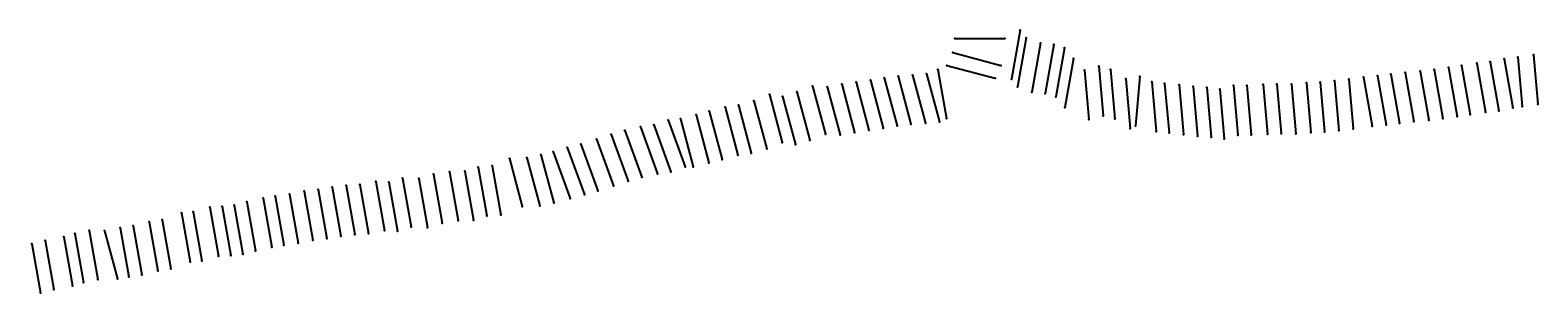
# Model space of a CAD drawing. Extents: x 1015893 to 1228128, y 475197 to 510262.
# Tile 1 of 2: x 1015893 to 1121750, y 475197 to 493688. Entities that reach past the tile are written whole.
import ezdxf

# ---------------------------------------------------------------- set-up
doc = ezdxf.new("R2010")
doc.units = 0

msp = doc.modelspace()

# ---------------------------------------------------------------- linework, layer by layer
at = {"layer": 'LAYER001', "color": 1}
for p in [(1085398, 493687), (1080821, 493086), (1084321, 493086), (1085815, 493136), (1086826, 492770), (1087768, 492680), (1088512, 492441), (1080257, 491203), (1080671, 492104), (1084052, 491198), (1089143, 491691), (1116386, 491194), (1117476, 491358), (1118396, 491459), (1119386, 491654), (1120351, 491790), (1121444, 491955), (1074887, 490169), (1075853, 490335), (1076827, 490440), (1077852, 490521), (1078825, 490616), (1079618, 490925), (1083638, 490297), (1084790, 490241), (1089918, 490879), (1090919, 491138), (1091742, 490921), (1092823, 490260), (1093799, 490428), (1107470, 490122), (1108482, 490228), (1109512, 490370), (1110487, 490479), (1111424, 490576), (1112424, 490711), (1113495, 490794), (1114463, 490907), (1115467, 491063), (1067794, 489162), (1069719, 489333), (1070819, 489737), (1071858, 489692), (1072873, 489873), (1073882, 490030), (1085208, 489689), (1086218, 489323), (1087160, 489233), (1094651, 490041), (1095548, 489938), (1096556, 489838), (1097550, 489713), (1098510, 489651), (1099430, 489520), (1100375, 489789), (1101324, 489795), (1102462, 489863), (1103420, 489891), (1104460, 489879), (1105503, 489981), (1106472, 490019), (1064685, 488270), (1065621, 488402), (1066711, 488720), (1068712, 489008), (1087904, 488995), (1088535, 488244), (1119004, 488012), (1119994, 488208), (1120657, 488303), (1121750, 488468), (1059672, 487011), (1060687, 487346), (1061545, 487437), (1062643, 487729), (1063570, 487974), (1076759, 486955), (1077733, 487059), (1078758, 487140), (1079731, 487235), (1080226, 487478), (1090223, 487392), (1091224, 487651), (1092047, 487434), (1093494, 486941), (1111095, 487032), (1112032, 487129), (1113032, 487265), (1114103, 487347), (1115071, 487460), (1116075, 487616), (1116994, 487748), (1118084, 487911), (1055648, 486012), (1056687, 486343), (1057651, 486627), (1058741, 486873), (1070625, 485952), (1071725, 486356), (1072764, 486311), (1073779, 486493), (1074788, 486649), (1075793, 486788), (1093128, 486773), (1094956, 486555), (1095853, 486451), (1096861, 486352), (1097855, 486227), (1098815, 486164), (1099735, 486033), (1100681, 486302), (1101629, 486308), (1102767, 486377), (1103725, 486404), (1104765, 486392), (1105808, 486494), (1106777, 486532), (1107775, 486635), (1108787, 486741), (1110120, 486923), (1051750, 484922), (1052606, 485128), (1053608, 485420), (1054559, 485661), (1065591, 484889), (1066527, 485021), (1067617, 485339), (1068700, 485781), (1069617, 485627), (1047341, 484055), (1048339, 484128), (1049542, 484664), (1050763, 484703), (1061884, 484057), (1062451, 484056), (1063549, 484348), (1064476, 484593), (1038079, 482764), (1039040, 482834), (1040172, 483041), (1041079, 482980), (1042045, 483281), (1043180, 483239), (1044207, 483556), (1045345, 483727), (1046420, 483754), (1056845, 482723), (1057884, 483054), (1058848, 483338), (1059938, 483584), (1060869, 483722), (1032250, 481860), (1033095, 482011), (1034104, 482153), (1035135, 482352), (1036111, 482482), (1037087, 482641), (1053803, 481839), (1054805, 482131), (1055756, 482372), (1026518, 480830), (1027344, 480891), (1028518, 481232), (1029381, 481284), (1030211, 481369), (1031115, 481612), (1047949, 480608), (1048947, 480681), (1050448, 481284), (1051669, 481322), (1052655, 481541), (1020034, 479580), (1021117, 479571), (1022217, 479786), (1023133, 479913), (1024253, 480206), (1025162, 480342), (1040780, 479595), (1041687, 479534), (1042653, 479835), (1043787, 479793), (1044815, 480109), (1045953, 480280), (1047028, 480307), (1016022, 478654), (1016939, 478875), (1018255, 479149), (1019040, 479388), (1033703, 478564), (1034712, 478706), (1035743, 478905), (1036719, 479035), (1037695, 479194), (1038687, 479318), (1039648, 479387), (1027952, 477444), (1029125, 477785), (1029989, 477837), (1030819, 477922), (1031723, 478165), (1032857, 478413), (1023741, 476466), (1024860, 476759), (1025769, 476895), (1027126, 477384), (1017547, 475428), (1018862, 475702), (1019648, 475941), (1020641, 476133), (1022023, 476191), (1022825, 476339), (1016629, 475207)]:
    msp.add_point(p, dxfattribs=at)
at = {"layer": 'LAYER003', "color": 1, "linetype": 'CONTINUOUS'}
for p, q in [((1085398, 493687), (1084790, 490241)), ((1080821, 493086), (1084321, 493086)), ((1085815, 493136), (1085208, 489689)), ((1086826, 492770), (1086218, 489323)), ((1087768, 492680), (1087160, 489233)), ((1088512, 492441), (1087904, 488995)), ((1080257, 491203), (1083638, 490297)), ((1080671, 492104), (1084052, 491198)), ((1089143, 491691), (1088535, 488244)), ((1116386, 491194), (1116994, 487748)), ((1117476, 491358), (1118084, 487911)), ((1118396, 491459), (1119004, 488012)), ((1119386, 491654), (1119994, 488208)), ((1120351, 491790), (1120657, 488303)), ((1121444, 491955), (1121750, 488468)), ((1074887, 490169), (1075793, 486788)), ((1075853, 490335), (1076759, 486955)), ((1076827, 490440), (1077733, 487059)), ((1077852, 490521), (1078758, 487140)), ((1078825, 490616), (1079731, 487235)), ((1079618, 490925), (1080226, 487478)), ((1089918, 490879), (1090223, 487392)), ((1090919, 491138), (1091224, 487651)), ((1091742, 490921), (1092047, 487434)), ((1092823, 490260), (1093128, 486773)), ((1093799, 490428), (1093494, 486941)), ((1107470, 490122), (1107775, 486635)), ((1108482, 490228), (1108787, 486741)), ((1109512, 490370), (1110120, 486923)), ((1110487, 490479), (1111095, 487032)), ((1111424, 490576), (1112032, 487129)), ((1112424, 490711), (1113032, 487265)), ((1113495, 490794), (1114103, 487347)), ((1114463, 490907), (1115071, 487460)), ((1115467, 491063), (1116075, 487616)), ((1067794, 489162), (1068700, 485781)), ((1069719, 489333), (1070625, 485952)), ((1070819, 489737), (1071725, 486356)), ((1071858, 489692), (1072764, 486311)), ((1072873, 489873), (1073779, 486493)), ((1073882, 490030), (1074788, 486649)), ((1094651, 490041), (1094956, 486555)), ((1095548, 489938), (1095853, 486451)), ((1096556, 489838), (1096861, 486352)), ((1097550, 489713), (1097855, 486227)), ((1098510, 489651), (1098815, 486164)), ((1099430, 489520), (1099735, 486033)), ((1100375, 489789), (1100681, 486302)), ((1101324, 489795), (1101629, 486308)), ((1102462, 489863), (1102767, 486377)), ((1103420, 489891), (1103725, 486404)), ((1104460, 489879), (1104765, 486392)), ((1105503, 489981), (1105808, 486494)), ((1106472, 490019), (1106777, 486532)), ((1064685, 488270), (1065591, 484889)), ((1065621, 488402), (1066527, 485021)), ((1066711, 488720), (1067617, 485339)), ((1068712, 489008), (1069617, 485627)), ((1059672, 487011), (1060869, 483722)), ((1060687, 487346), (1061884, 484057)), ((1061545, 487437), (1062451, 484056)), ((1062643, 487729), (1063549, 484348)), ((1063570, 487974), (1064476, 484593)), ((1055648, 486012), (1056845, 482723)), ((1056687, 486343), (1057884, 483054)), ((1057651, 486627), (1058848, 483338)), ((1058741, 486873), (1059938, 483584)), ((1051750, 484922), (1052655, 481541)), ((1052606, 485128), (1053803, 481839)), ((1053608, 485420), (1054805, 482131)), ((1054559, 485661), (1055756, 482372)), ((1047341, 484055), (1047949, 480608)), ((1048339, 484128), (1048947, 480681)), ((1049542, 484664), (1050448, 481284)), ((1050763, 484703), (1051669, 481322)), ((1038079, 482764), (1038687, 479318)), ((1039040, 482834), (1039648, 479387)), ((1040172, 483041), (1040780, 479595)), ((1041079, 482980), (1041687, 479534)), ((1042045, 483281), (1042653, 479835)), ((1043180, 483239), (1043787, 479793)), ((1044207, 483556), (1044815, 480109)), ((1045345, 483727), (1045953, 480280)), ((1046420, 483754), (1047028, 480307)), ((1032250, 481860), (1032857, 478413)), ((1033095, 482011), (1033703, 478564)), ((1034104, 482153), (1034712, 478706)), ((1035135, 482352), (1035743, 478905)), ((1036111, 482482), (1036719, 479035)), ((1037087, 482641), (1037695, 479194)), ((1026518, 480830), (1027126, 477384)), ((1027344, 480891), (1027952, 477444)), ((1028518, 481232), (1029125, 477785)), ((1029381, 481284), (1029989, 477837)), ((1030211, 481369), (1030819, 477922)), ((1031115, 481612), (1031723, 478165)), ((1020034, 479580), (1020641, 476133)), ((1021117, 479571), (1022023, 476191)), ((1022217, 479786), (1022825, 476339)), ((1023133, 479913), (1023741, 476466)), ((1024253, 480206), (1024860, 476759)), ((1025162, 480342), (1025769, 476895)), ((1016022, 478654), (1016629, 475207)), ((1016939, 478875), (1017547, 475428)), ((1018255, 479149), (1018862, 475702)), ((1019040, 479388), (1019648, 475941))]:
    msp.add_line(p, q, dxfattribs=at)
at = {"layer": 'LAYER003', "color": 1}
for p in [(1085398, 493687), (1080821, 493086), (1084321, 493086), (1085815, 493136), (1086826, 492770), (1087768, 492680), (1088512, 492441), (1080257, 491203), (1080671, 492104), (1084052, 491198), (1089143, 491691), (1116386, 491194), (1117476, 491358), (1118396, 491459), (1119386, 491654), (1120351, 491790), (1121444, 491955), (1074887, 490169), (1075853, 490335), (1076827, 490440), (1077852, 490521), (1078825, 490616), (1079618, 490925), (1083638, 490297), (1084790, 490241), (1089918, 490879), (1090919, 491138), (1091742, 490921), (1092823, 490260), (1093799, 490428), (1107470, 490122), (1108482, 490228), (1109512, 490370), (1110487, 490479), (1111424, 490576), (1112424, 490711), (1113495, 490794), (1114463, 490907), (1115467, 491063), (1067794, 489162), (1069719, 489333), (1070819, 489737), (1071858, 489692), (1072873, 489873), (1073882, 490030), (1085208, 489689), (1086218, 489323), (1087160, 489233), (1094651, 490041), (1095548, 489938), (1096556, 489838), (1097550, 489713), (1098510, 489651), (1099430, 489520), (1100375, 489789), (1101324, 489795), (1102462, 489863), (1103420, 489891), (1104460, 489879), (1105503, 489981), (1106472, 490019), (1064685, 488270), (1065621, 488402), (1066711, 488720), (1068712, 489008), (1087904, 488995), (1088535, 488244), (1119004, 488012), (1119994, 488208), (1120657, 488303), (1121750, 488468), (1059672, 487011), (1060687, 487346), (1061545, 487437), (1062643, 487729), (1063570, 487974), (1076759, 486955), (1077733, 487059), (1078758, 487140), (1079731, 487235), (1080226, 487478), (1090223, 487392), (1091224, 487651), (1092047, 487434), (1093494, 486941), (1111095, 487032), (1112032, 487129), (1113032, 487265), (1114103, 487347), (1115071, 487460), (1116075, 487616), (1116994, 487748), (1118084, 487911), (1055648, 486012), (1056687, 486343), (1057651, 486627), (1058741, 486873), (1070625, 485952), (1071725, 486356), (1072764, 486311), (1073779, 486493), (1074788, 486649), (1075793, 486788), (1093128, 486773), (1094956, 486555), (1095853, 486451), (1096861, 486352), (1097855, 486227), (1098815, 486164), (1099735, 486033), (1100681, 486302), (1101629, 486308), (1102767, 486377), (1103725, 486404), (1104765, 486392), (1105808, 486494), (1106777, 486532), (1107775, 486635), (1108787, 486741), (1110120, 486923), (1051750, 484922), (1052606, 485128), (1053608, 485420), (1054559, 485661), (1065591, 484889), (1066527, 485021), (1067617, 485339), (1068700, 485781), (1069617, 485627), (1047341, 484055), (1048339, 484128), (1049542, 484664), (1050763, 484703), (1061884, 484057), (1062451, 484056), (1063549, 484348), (1064476, 484593), (1038079, 482764), (1039040, 482834), (1040172, 483041), (1041079, 482980), (1042045, 483281), (1043180, 483239), (1044207, 483556), (1045345, 483727), (1046420, 483754), (1056845, 482723), (1057884, 483054), (1058848, 483338), (1059938, 483584), (1060869, 483722), (1032250, 481860), (1033095, 482011), (1034104, 482153), (1035135, 482352), (1036111, 482482), (1037087, 482641), (1053803, 481839), (1054805, 482131), (1055756, 482372), (1026518, 480830), (1027344, 480891), (1028518, 481232), (1029381, 481284), (1030211, 481369), (1031115, 481612), (1047949, 480608), (1048947, 480681), (1050448, 481284), (1051669, 481322), (1052655, 481541), (1020034, 479580), (1021117, 479571), (1022217, 479786), (1023133, 479913), (1024253, 480206), (1025162, 480342), (1040780, 479595), (1041687, 479534), (1042653, 479835), (1043787, 479793), (1044815, 480109), (1045953, 480280), (1047028, 480307), (1016022, 478654), (1016939, 478875), (1018255, 479149), (1019040, 479388), (1033703, 478564), (1034712, 478706), (1035743, 478905), (1036719, 479035), (1037695, 479194), (1038687, 479318), (1039648, 479387), (1027952, 477444), (1029125, 477785), (1029989, 477837), (1030819, 477922), (1031723, 478165), (1032857, 478413), (1023741, 476466), (1024860, 476759), (1025769, 476895), (1027126, 477384), (1017547, 475428), (1018862, 475702), (1019648, 475941), (1020641, 476133), (1022023, 476191), (1022825, 476339), (1016629, 475207)]:
    msp.add_point(p, dxfattribs=at)

# ---------------------------------------------------------------- texts
at = {"layer": 'LAYER002', "color": 1}
for s, p in [('R068 73 11.46', (1085268, 493677)), ('R067 83  9.65', (1080691, 493076)), ('BLS', (1084291, 493076)), ('R069 73  5.06', (1085685, 493126)), ('R070 81  5.66', (1086696, 492760)), ('R071 73 14.56', (1087638, 492670)), ('R072 73 14.46', (1088382, 492431)), ('R065 81  6.45', (1080127, 491193)), ('R066 81  8.25', (1080541, 492094)), ('BLS', (1084022, 491188)), ('R073 73 15.26', (1089013, 491681)), ('R101 95  5.65', (1116256, 491184)), ('R102 95  6.14', (1117346, 491348)), ('R103 81  6.14', (1118266, 491449)), ('R104 81  4.64', (1119256, 491644)), ('R105 95  4.64', (1120221, 491780)), ('R106 95  4.14', (1121314, 491945)), ('R059 81  5.74', (1074757, 490159)), ('R060 81  6.04', (1075723, 490325)), ('R061 84  8.14', (1076697, 490430)), ('R062 81  5.94', (1077722, 490511)), ('R063 81  7.44', (1078695, 490606)), ('R064 81  5.45', (1079488, 490915)), ('BLS', (1083608, 490287)), ('BLS', (1084760, 490231)), ('R074 73  9.56', (1089788, 490869)), ('R075 81  4.66', (1090789, 491128)), ('R076 81  7.76', (1091612, 490911)), ('R077 73  9.36', (1092693, 490250)), ('R078 81 10.36', (1093669, 490418)), ('R092 81  6.05', (1107340, 490112)), ('R093 81  5.95', (1108352, 490218)), ('R094 95  6.75', (1109382, 490360)), ('R095 95  5.55', (1110357, 490469)), ('R096 95  4.85', (1111294, 490566)), ('R097 95  3.95', (1112294, 490701)), ('R098 95  4.55', (1113365, 490784)), ('R099 95  5.25', (1114333, 490897)), ('R100 95  5.25', (1115337, 491053)), ('R052 81  8.14', (1067664, 489152)), ('R054 96  7.53', (1069589, 489323)), ('R055 83  6.03', (1070689, 489727)), ('R056 81  7.53', (1071728, 489682)), ('R057 81  6.84', (1072743, 489863)), ('R058 96 10.54', (1073752, 490020)), ('BLS', (1085178, 489679)), ('BLS', (1086188, 489313)), ('BLS', (1087130, 489223)), ('R079 81 15.86', (1094521, 490031)), ('R080 81 14.06', (1095418, 489928)), ('R081 81  7.76', (1096426, 489828)), ('R082 81  4.76', (1097420, 489703)), ('R083 81 12.86', (1098380, 489641)), ('R084 73  8.16', (1099300, 489510)), ('R085 81  5.46', (1100245, 489779)), ('R086 81  4.76', (1101194, 489785)), ('R087 95  5.86', (1102332, 489853)), ('R088 95  6.76', (1103290, 489881)), ('R089 81  5.06', (1104330, 489869)), ('R090 95 10.85', (1105373, 489971)), ('R091 81  5.05', (1106342, 490008)), ('R049 96  7.25', (1064555, 488260)), ('R050 81 12.64', (1065491, 488392)), ('R051 81 13.04', (1066581, 488710)), ('R053 96 11.63', (1068582, 488998)), ('BLS', (1087874, 488985)), ('BLS', (1088505, 488234)), ('BLS', (1118974, 488002)), ('BLS', (1119964, 488198)), ('BLS', (1120627, 488293)), ('BLS', (1121719, 488458)), ('R044 96 11.66', (1059542, 487001)), ('R045 96  5.46', (1060557, 487336)), ('R046 83 13.05', (1061415, 487427)), ('R047 81 10.95', (1062513, 487719)), ('R048 96  6.85', (1063440, 487964)), ('BLS', (1076729, 486945)), ('BLS', (1077703, 487049)), ('BLS', (1078728, 487130)), ('BLS', (1079701, 487225)), ('BLS', (1080196, 487468)), ('BLS', (1090193, 487382)), ('BLS', (1091194, 487641)), ('BLS', (1092017, 487424)), ('BLS', (1093464, 486931)), ('BLS', (1111065, 487022)), ('BLS', (1112001, 487119)), ('BLS', (1113002, 487255)), ('BLS', (1114073, 487337)), ('BLS', (1115041, 487450)), ('BLS', (1116045, 487606)), ('BLS', (1116964, 487737)), ('BLS', (1118054, 487901)), ('R040 81 13.47', (1055518, 486002)), ('R041 81 11.47', (1056557, 486333)), ('R042 81  8.07', (1057521, 486617)), ('R043 81  8.76', (1058611, 486863)), ('BLS', (1070595, 485942)), ('BLS', (1071695, 486346)), ('BLS', (1072734, 486301)), ('BLS', (1073749, 486483)), ('BLS', (1074758, 486639)), ('BLS', (1075763, 486778)), ('BLS', (1093098, 486763)), ('BLS', (1094926, 486545)), ('BLS', (1095823, 486441)), ('BLS', (1096831, 486342)), ('BLS', (1097825, 486217)), ('BLS', (1098785, 486154)), ('BLS', (1099705, 486023)), ('BLS', (1100651, 486292)), ('BLS', (1101599, 486298)), ('BLS', (1102737, 486367)), ('BLS', (1103695, 486394)), ('BLS', (1104735, 486382)), ('BLS', (1105778, 486484)), ('BLS', (1106747, 486522)), ('BLS', (1107745, 486625)), ('BLS', (1108757, 486731)), ('BLS', (1110090, 486913)), ('R036 81  7.18', (1051620, 484912)), ('R037 81  7.18', (1052476, 485118)), ('R038 81 12.88', (1053478, 485410)), ('R039 81  8.07', (1054429, 485651)), ('BLS', (1065561, 484879)), ('BLS', (1066497, 485011)), ('BLS', (1067587, 485329)), ('BLS', (1068670, 485771)), ('BLS', (1069587, 485617)), ('R032 73 18.79', (1047211, 484045)), ('R033 73 20.09', (1048209, 484118)), ('R034 81 12.59', (1049412, 484654)), ('R035 95  7.48', (1050633, 484693)), ('BLS', (1061854, 484047)), ('BLS', (1062421, 484046)), ('BLS', (1063519, 484338)), ('BLS', (1064446, 484583)), ('R023 84 12.12', (1037949, 482754)), ('R024 81 16.82', (1038910, 482824)), ('R025 73 11.81', (1040042, 483031)), ('R026 96 13.21', (1040949, 482970)), ('R027 73 12.31', (1041915, 483271)), ('R028 95 16.41', (1043050, 483229)), ('R029 73 18.50', (1044077, 483546)), ('R030 84 14.00', (1045215, 483717)), ('R031 96 15.40', (1046290, 483744)), ('BLS', (1056815, 482713)), ('BLS', (1057854, 483044)), ('BLS', (1058818, 483328)), ('BLS', (1059908, 483574)), ('BLS', (1060839, 483712)), ('R017 73 14.34', (1032120, 481850)), ('R018 73 18.43', (1032965, 482001)), ('R019 73 19.13', (1033974, 482143)), ('R020 96 10.63', (1035005, 482342)), ('R021 81 21.73', (1035981, 482472)), ('R022 81 12.62', (1036957, 482631)), ('BLS', (1053773, 481829)), ('BLS', (1054775, 482121)), ('BLS', (1055726, 482362)), ('R011 84 13.65', (1026388, 480820)), ('R012 81  6.65', (1027214, 480881)), ('R013 81  6.55', (1028387, 481222)), ('R014 73 18.54', (1029251, 481274)), ('R015 73 14.34', (1030081, 481359)), ('R016 81 15.44', (1030985, 481602)), ('BLS', (1047919, 480598)), ('BLS', (1048917, 480671)), ('BLS', (1050418, 481273)), ('BLS', (1051639, 481312)), ('BLS', (1052625, 481531)), ('R005 81 15.16', (1019904, 479570)), ('R006 96 12.36', (1020987, 479561)), ('R007 73 13.76', (1022087, 479776)), ('R008 81 11.56', (1023003, 479903)), ('R009 73 18.36', (1024123, 480196)), ('R010 81 20.45', (1025032, 480332)), ('BLS', (1040750, 479585)), ('BLS', (1041657, 479524)), ('BLS', (1042623, 479825)), ('BLS', (1043757, 479783)), ('BLS', (1044785, 480099)), ('BLS', (1045923, 480270)), ('BLS', (1046998, 480297)), ('R001 81  7.87', (1015892, 478644)), ('R002 81  9.07', (1016809, 478865)), ('R003 81  9.96', (1018125, 479138)), ('R004 84 11.36', (1018910, 479378)), ('BLS', (1033673, 478554)), ('BLS', (1034682, 478696)), ('BLS', (1035713, 478895)), ('BLS', (1036689, 479025)), ('BLS', (1037665, 479184)), ('BLS', (1038657, 479308)), ('BLS', (1039618, 479377)), ('BLS', (1027921, 477434)), ('BLS', (1029095, 477775)), ('BLS', (1029959, 477827)), ('BLS', (1030789, 477912)), ('BLS', (1031693, 478155)), ('BLS', (1032827, 478403)), ('BLS', (1023711, 476456)), ('BLS', (1024830, 476749)), ('BLS', (1025739, 476885)), ('BLS', (1027096, 477374)), ('BLS', (1017517, 475418)), ('BLS', (1018832, 475692)), ('BLS', (1019617, 475931)), ('BLS', (1020611, 476123)), ('BLS', (1021993, 476181)), ('BLS', (1022795, 476329)), ('BLS', (1016599, 475197))]:
    msp.add_text(s, height=10, dxfattribs=at).set_placement(p)
at = {"layer": 'LAYER003', "color": 1}
msp.add_text('EAST 3500.00', height=10, dxfattribs=at).set_placement((1082511, 493091))
for s, rotation, p in [('S75%%D00\'00.00"E 3500.00', -15, (1082257, 491684)), ('S10%%D00\'00.00"W 3500.00', -100, (1085118, 492071)), ('S10%%D00\'00.00"W 3500.00', -100, (1085535, 491520)), ('S75%%D00\'00.00"E 3500.00', -15, (1081842, 490783)), ('S10%%D00\'00.00"W 3500.00', -100, (1086546, 491154)), ('S10%%D00\'00.00"W 3500.00', -100, (1087488, 491064)), ('S10%%D00\'00.00"W 3500.00', -100, (1088232, 490825)), ('S05%%D00\'00.00"E 3500.00', -85, (1120499, 490157)), ('S05%%D00\'00.00"E 3500.00', -85, (1121592, 490322)), ('S10%%D00\'00.00"E 3500.00', -80, (1079908, 489310)), ('S10%%D00\'00.00"W 3500.00', -100, (1088863, 490075)), ('S05%%D00\'00.00"E 3500.00', -85, (1090066, 489246)), ('S05%%D00\'00.00"E 3500.00', -85, (1091067, 489504)), ('S05%%D00\'00.00"E 3500.00', -85, (1091890, 489288)), ('S10%%D00\'00.00"E 3500.00', -80, (1112714, 489097)), ('S10%%D00\'00.00"E 3500.00', -80, (1113785, 489180)), ('S10%%D00\'00.00"E 3500.00', -80, (1114753, 489293)), ('S10%%D00\'00.00"E 3500.00', -80, (1115757, 489449)), ('S10%%D00\'00.00"E 3500.00', -80, (1116676, 489580)), ('S10%%D00\'00.00"E 3500.00', -80, (1117766, 489744)), ('S10%%D00\'00.00"E 3500.00', -80, (1118686, 489845)), ('S10%%D00\'00.00"E 3500.00', -80, (1119676, 490040)), ('S15%%D00\'00.00"E 3500.00', -75, (1071249, 488154)), ('S15%%D00\'00.00"E 3500.00', -75, (1072287, 488109)), ('S15%%D00\'00.00"E 3500.00', -75, (1073303, 488291)), ('S15%%D00\'00.00"E 3500.00', -75, (1074312, 488447)), ('S15%%D00\'00.00"E 3500.00', -75, (1075317, 488586)), ('S15%%D00\'00.00"E 3500.00', -75, (1076282, 488753)), ('S15%%D00\'00.00"E 3500.00', -75, (1077256, 488857)), ('S15%%D00\'00.00"E 3500.00', -75, (1078282, 488938)), ('S15%%D00\'00.00"E 3500.00', -75, (1079255, 489033)), ('S05%%D00\'00.00"E 3500.00', -85, (1092971, 488626)), ('S05%%D00\'00.00"W 3500.00', -95, (1093661, 488793)), ('S05%%D00\'00.00"E 3500.00', -85, (1094799, 488408)), ('S05%%D00\'00.00"E 3500.00', -85, (1095696, 488304)), ('S05%%D00\'00.00"E 3500.00', -85, (1096704, 488205)), ('S05%%D00\'00.00"E 3500.00', -85, (1097698, 488080)), ('S05%%D00\'00.00"E 3500.00', -85, (1098658, 488017)), ('S05%%D00\'00.00"E 3500.00', -85, (1100523, 488156)), ('S05%%D00\'00.00"E 3500.00', -85, (1101472, 488161)), ('S05%%D00\'00.00"E 3500.00', -85, (1102610, 488230)), ('S05%%D00\'00.00"E 3500.00', -85, (1103568, 488258)), ('S05%%D00\'00.00"E 3500.00', -85, (1104607, 488246)), ('S05%%D00\'00.00"E 3500.00', -85, (1105651, 488347)), ('S05%%D00\'00.00"E 3500.00', -85, (1106620, 488385)), ('S05%%D00\'00.00"E 3500.00', -85, (1107618, 488489)), ('S05%%D00\'00.00"E 3500.00', -85, (1108630, 488594)), ('S10%%D00\'00.00"E 3500.00', -80, (1109801, 488756)), ('S10%%D00\'00.00"E 3500.00', -80, (1110777, 488865)), ('S10%%D00\'00.00"E 3500.00', -80, (1111713, 488962)), ('S15%%D00\'00.00"E 3500.00', -75, (1067141, 487137)), ('S15%%D00\'00.00"E 3500.00', -75, (1068223, 487579)), ('S15%%D00\'00.00"E 3500.00', -75, (1069141, 487425)), ('S15%%D00\'00.00"E 3500.00', -75, (1070148, 487750)), ('S05%%D00\'00.00"E 3500.00', -85, (1099578, 487886)), ('S15%%D00\'00.00"E 3500.00', -75, (1063072, 486146)), ('S15%%D00\'00.00"E 3500.00', -75, (1063999, 486391)), ('S15%%D00\'00.00"E 3500.00', -75, (1065114, 486687)), ('S15%%D00\'00.00"E 3500.00', -75, (1066051, 486819)), ('S20%%D00\'00.00"E 3500.00', -70, (1058216, 485087)), ('S20%%D00\'00.00"E 3500.00', -70, (1059307, 485333)), ('S20%%D00\'00.00"E 3500.00', -70, (1060237, 485472)), ('S20%%D00\'00.00"E 3500.00', -70, (1061252, 485806)), ('S15%%D00\'00.00"E 3500.00', -75, (1061974, 485854)), ('S20%%D00\'00.00"E 3500.00', -70, (1054173, 483881)), ('S20%%D00\'00.00"E 3500.00', -70, (1055125, 484121)), ('S20%%D00\'00.00"E 3500.00', -70, (1056214, 484472)), ('S20%%D00\'00.00"E 3500.00', -70, (1057253, 484804)), ('S15%%D00\'00.00"E 3500.00', -75, (1049972, 483081)), ('S15%%D00\'00.00"E 3500.00', -75, (1051192, 483120)), ('S15%%D00\'00.00"E 3500.00', -75, (1052179, 483339)), ('S20%%D00\'00.00"E 3500.00', -70, (1053172, 483588)), ('S10%%D00\'00.00"E 3500.00', -80, (1042335, 481667)), ('S10%%D00\'00.00"E 3500.00', -80, (1044497, 481942)), ('S10%%D00\'00.00"E 3500.00', -80, (1045635, 482113)), ('S10%%D00\'00.00"E 3500.00', -80, (1046710, 482139)), ('S10%%D00\'00.00"E 3500.00', -80, (1047631, 482440)), ('S10%%D00\'00.00"E 3500.00', -80, (1048629, 482514)), ('S10%%D00\'00.00"E 3500.00', -80, (1035425, 480738)), ('S10%%D00\'00.00"E 3500.00', -80, (1036401, 480868)), ('S10%%D00\'00.00"E 3500.00', -80, (1037377, 481027)), ('S10%%D00\'00.00"E 3500.00', -80, (1038369, 481150)), ('S10%%D00\'00.00"E 3500.00', -80, (1039330, 481220)), ('S10%%D00\'00.00"E 3500.00', -80, (1040462, 481427)), ('S10%%D00\'00.00"E 3500.00', -80, (1041369, 481366)), ('S10%%D00\'00.00"E 3500.00', -80, (1043469, 481625)), ('S10%%D00\'00.00"E 3500.00', -80, (1028807, 479617)), ('S10%%D00\'00.00"E 3500.00', -80, (1029671, 479669)), ('S10%%D00\'00.00"E 3500.00', -80, (1030501, 479754)), ('S10%%D00\'00.00"E 3500.00', -80, (1031405, 479998)), ('S10%%D00\'00.00"E 3500.00', -80, (1032539, 480246)), ('S10%%D00\'00.00"E 3500.00', -80, (1033385, 480396)), ('S10%%D00\'00.00"E 3500.00', -80, (1034394, 480539)), ('S10%%D00\'00.00"E 3500.00', -80, (1024542, 478592)), ('S10%%D00\'00.00"E 3500.00', -80, (1025451, 478728)), ('S10%%D00\'00.00"E 3500.00', -80, (1026808, 479216)), ('S10%%D00\'00.00"E 3500.00', -80, (1027633, 479276)), ('S10%%D00\'00.00"E 3500.00', -80, (1018544, 477534)), ('S10%%D00\'00.00"E 3500.00', -80, (1019329, 477774)), ('S10%%D00\'00.00"E 3500.00', -80, (1020323, 477966)), ('S15%%D00\'00.00"E 3500.00', -75, (1021546, 477989)), ('S10%%D00\'00.00"E 3500.00', -80, (1022507, 478172)), ('S10%%D00\'00.00"E 3500.00', -80, (1023423, 478299)), ('S10%%D00\'00.00"E 3500.00', -80, (1016311, 477040)), ('S10%%D00\'00.00"E 3500.00', -80, (1017229, 477261))]:
    msp.add_text(s, height=10, rotation=rotation, dxfattribs=at).set_placement(p)

doc.saveas('drawing.dxf')
